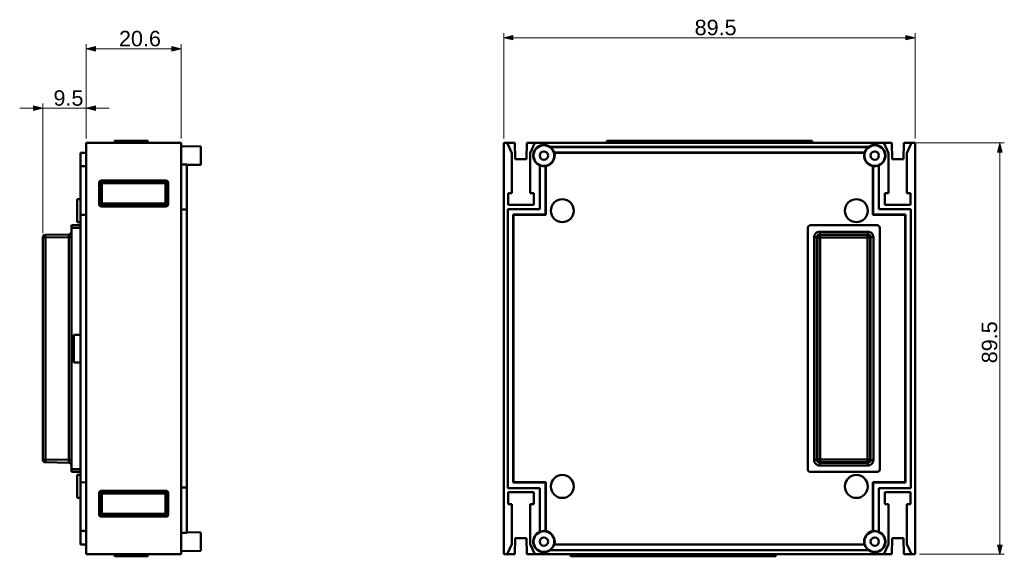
# Model space of a CAD drawing. Header units: inches. Extents: x 42 to 256, y -163 to -46.
import ezdxf

# ---------------------------------------------------------------- set-up
doc = ezdxf.new("R2010")
doc.units = ezdxf.units.IN
doc.header["$MEASUREMENT"] = 0
doc.layers.add('Capa 1', color=7, linetype='Continuous')

msp = doc.modelspace()

# ---------------------------------------------------------------- hatches: boundary and pattern name
at = {"layer": 'Capa 1', "true_color": 0xffffff}
h = msp.add_hatch(color=7, dxfattribs=at)
h.dxf.hatch_style = 2
h.paths.add_polyline_path([(146.93, -50.24), (148.93, -49.74), (148.93, -50.74)])
h = msp.add_hatch(color=7, dxfattribs=at)
h.dxf.hatch_style = 2
h.paths.add_polyline_path([(236.43, -50.24), (234.43, -50.74), (234.43, -49.74)])
h = msp.add_hatch(color=7, dxfattribs=at)
h.dxf.hatch_style = 2
h.paths.add_polyline_path([(56.12, -52.66), (58.12, -52.16), (58.12, -53.16)])
h = msp.add_hatch(color=7, dxfattribs=at)
h.dxf.hatch_style = 2
h.paths.add_polyline_path([(76.72, -52.66), (74.72, -53.16), (74.72, -52.16)])
h = msp.add_hatch(color=7, dxfattribs=at)
h.dxf.hatch_style = 2
h.paths.add_polyline_path([(46.62, -65.59), (44.62, -66.09), (44.62, -65.09)])
h = msp.add_hatch(color=7, dxfattribs=at)
h.dxf.hatch_style = 2
h.paths.add_polyline_path([(56.12, -65.59), (58.12, -65.09), (58.12, -66.09)])
h = msp.add_hatch(color=7, dxfattribs=at)
h.dxf.hatch_style = 2
h.paths.add_polyline_path([(254.86, -73.14), (255.36, -75.14), (254.36, -75.14)])
h = msp.add_hatch(color=7, dxfattribs=at)
h.dxf.hatch_style = 2
h.paths.add_polyline_path([(254.86, -162.64), (254.36, -160.64), (255.36, -160.64)])

# ---------------------------------------------------------------- linework, layer by layer
at = {"layer": 'Capa 1', "color": 7, "lineweight": 13, "true_color": 0xffffff}
for points in [[(146.93, -72.14), (146.93, -49.24)], [(236.43, -72.14), (236.43, -49.24)], [(146.93, -50.24), (148.93, -49.74), (148.93, -50.74), (146.93, -50.24)], [(146.93, -50.24), (236.43, -50.24)], [(236.43, -50.24), (234.43, -50.74), (234.43, -49.74), (236.43, -50.24)], [(56.12, -72.14), (56.12, -51.66)], [(56.12, -52.66), (58.12, -52.16), (58.12, -53.16), (56.12, -52.66)], [(56.12, -52.66), (76.72, -52.66)], [(76.72, -52.66), (74.72, -53.16), (74.72, -52.16), (76.72, -52.66)], [(76.72, -72.14), (76.72, -51.66)], [(41.62, -65.59), (61.12, -65.59)], [(46.62, -65.59), (44.62, -66.09), (44.62, -65.09), (46.62, -65.59)], [(46.62, -92.74), (46.62, -64.59)], [(56.12, -65.59), (58.12, -65.09), (58.12, -66.09), (56.12, -65.59)], [(236.68, -73.14), (255.86, -73.14)], [(254.86, -73.14), (255.36, -75.14), (254.36, -75.14), (254.86, -73.14)], [(254.86, -162.64), (254.86, -73.14)], [(254.86, -162.64), (254.36, -160.64), (255.36, -160.64), (254.86, -162.64)], [(237.43, -162.64), (255.86, -162.64)]]:
    msp.add_lwpolyline(points, dxfattribs=at)
at = {"layer": 'Capa 1', "lineweight": 0}
for points in [[(146.93, -50.24), (148.93, -49.74), (148.93, -50.74), (146.93, -50.24)], [(236.43, -50.24), (234.43, -50.74), (234.43, -49.74), (236.43, -50.24)], [(56.12, -52.66), (58.12, -52.16), (58.12, -53.16), (56.12, -52.66)], [(76.72, -52.66), (74.72, -53.16), (74.72, -52.16), (76.72, -52.66)], [(46.62, -65.59), (44.62, -66.09), (44.62, -65.09), (46.62, -65.59)], [(56.12, -65.59), (58.12, -65.09), (58.12, -66.09), (56.12, -65.59)], [(254.86, -73.14), (255.36, -75.14), (254.36, -75.14), (254.86, -73.14)], [(254.86, -162.64), (254.36, -160.64), (255.36, -160.64), (254.86, -162.64)]]:
    msp.add_lwpolyline(points, dxfattribs=at)
at = {"layer": 'Capa 1', "color": 7, "lineweight": 50, "true_color": 0xffffff}
for points in [[(62.22, -73.14), (62.22, -72.69)], [(62.22, -72.69), (69.47, -72.69)], [(69.47, -73.14), (69.47, -72.69)], [(169.35, -73.14), (169.35, -72.69)], [(214.02, -72.69), (169.35, -72.69)], [(180.78, -73.14), (180.78, -72.69)], [(202.59, -73.14), (202.59, -72.69)], [(214.02, -73.14), (214.02, -72.69)], [(56.12, -73.14), (56.12, -162.64)], [(56.12, -73.14), (76.72, -73.14)], [(76.72, -73.14), (76.72, -162.64)], [(76.72, -73.81), (81.02, -73.89)], [(81.02, -73.89), (81.02, -77.89)], [(146.93, -162.64), (146.93, -73.14)], [(146.93, -73.14), (149.37, -73.14)], [(148.68, -75.34), (147.68, -73.14)], [(149.37, -73.14), (149.43, -76.64)], [(151.99, -73.14), (151.93, -76.64)], [(151.99, -73.14), (231.37, -73.14)], [(153.68, -73.14), (152.68, -75.34)], [(157.05, -74.04), (157.05, -74.04), (157.05, -74.03), (157.05, -74.03), (157.06, -74.03), (157.06, -74.03), (157.06, -74.02), (157.06, -74.02), (157.06, -74.02), (157.06, -74.02), (157.06, -74.02)], [(226.31, -74.04), (157.05, -74.04)], [(226.3, -74.02), (157.06, -74.02)], [(226.3, -74.02), (226.3, -74.02), (226.3, -74.02), (226.3, -74.02), (226.3, -74.02), (226.3, -74.03), (226.3, -74.03), (226.3, -74.03), (226.3, -74.03), (226.3, -74.04), (226.31, -74.04)], [(230.68, -75.34), (229.68, -73.14)], [(231.37, -73.14), (231.43, -76.64)], [(233.99, -73.14), (233.93, -76.64)], [(233.99, -73.14), (236.43, -73.14)], [(235.68, -73.14), (234.68, -75.34)], [(236.43, -73.14), (236.43, -162.64)], [(56.12, -75.26), (54.87, -75.29)], [(54.87, -160.49), (54.87, -75.29)], [(148.68, -75.34), (148.68, -84.04)], [(151.93, -76.64), (149.43, -76.64)], [(152.68, -75.34), (152.68, -84.04)], [(157.89, -75.24), (225.47, -75.24)], [(225.41, -75.29), (157.95, -75.29)], [(230.68, -75.34), (230.68, -84.04)], [(231.43, -76.64), (233.93, -76.64)], [(234.68, -75.34), (234.68, -84.04)], [(56.12, -78.19), (55.99, -78.19), (55.87, -78.19), (55.74, -78.19), (55.62, -78.2), (55.49, -78.2), (55.37, -78.2), (55.24, -78.2), (55.12, -78.2), (54.99, -78.2), (54.87, -78.21)], [(76.72, -77.82), (76.85, -77.82), (76.98, -77.82), (77.11, -77.82), (77.24, -77.81), (77.37, -77.81), (77.5, -77.81), (77.63, -77.81), (77.76, -77.8), (77.89, -77.8), (78.02, -77.8)], [(78.02, -77.8), (78.02, -157.98)], [(78.02, -77.94), (81.02, -77.89)], [(154.8, -78.05), (154.8, -87.52)], [(154.83, -78.03), (154.83, -87.54)], [(156.03, -88.74), (156.03, -78.17)], [(156.07, -78.21), (156.07, -88.79)], [(227.28, -88.79), (227.28, -78.21)], [(227.33, -78.17), (227.33, -88.74)], [(228.53, -87.54), (228.53, -78.03)], [(228.55, -87.52), (228.55, -78.05)], [(59.4, -81.32), (59.51, -81.43)], [(73.44, -81.32), (59.4, -81.32)], [(73.44, -81.32), (73.33, -81.43)], [(58.9, -81.82), (58.9, -86.46)], [(58.9, -81.82), (59.01, -81.93)], [(59.01, -86.35), (59.01, -81.93)], [(59.01, -81.93), (73.83, -81.93)], [(59.51, -86.85), (59.51, -81.43)], [(59.51, -81.43), (73.33, -81.43)], [(73.33, -81.43), (73.33, -86.85)], [(73.94, -81.82), (73.83, -81.93)], [(73.83, -81.93), (73.83, -86.35)], [(73.94, -86.46), (73.94, -81.82)], [(54.12, -85.39), (54.12, -90.39)], [(54.12, -85.39), (54.87, -85.39)], [(147.88, -84.04), (147.88, -86.64)], [(148.68, -84.04), (147.88, -84.04)], [(153.48, -84.04), (152.68, -84.04)], [(153.48, -86.64), (153.48, -84.04)], [(229.88, -84.04), (230.68, -84.04)], [(229.88, -86.64), (229.88, -84.04)], [(234.68, -84.04), (235.48, -84.04)], [(235.48, -84.04), (235.48, -86.64)], [(58.9, -86.46), (59.01, -86.35)], [(73.83, -86.35), (59.01, -86.35)], [(59.4, -86.96), (59.51, -86.85)], [(59.4, -86.96), (73.44, -86.96)], [(73.33, -86.85), (59.51, -86.85)], [(73.44, -86.96), (73.33, -86.85)], [(73.94, -86.46), (73.83, -86.35)], [(76.72, -87.64), (78.02, -87.64)], [(147.8, -87.52), (147.8, -148.26)], [(147.8, -87.52), (147.83, -87.54)], [(154.8, -87.52), (147.8, -87.52)], [(147.83, -87.54), (147.83, -148.24)], [(154.83, -87.54), (147.83, -87.54)], [(147.88, -86.64), (153.48, -86.64)], [(154.8, -87.52), (154.83, -87.54)], [(228.55, -87.52), (228.53, -87.54)], [(235.53, -87.54), (228.53, -87.54)], [(235.55, -87.52), (228.55, -87.52)], [(235.48, -86.64), (229.88, -86.64)], [(235.55, -87.52), (235.53, -87.54)], [(235.53, -148.24), (235.53, -87.54)], [(235.55, -148.26), (235.55, -87.52)], [(56.12, -88.76), (54.87, -88.79)], [(149.03, -147.04), (149.03, -88.74)], [(149.03, -88.74), (149.08, -88.79)], [(149.03, -88.74), (156.03, -88.74)], [(149.08, -88.79), (149.08, -146.99)], [(156.07, -88.79), (149.08, -88.79)], [(156.07, -88.79), (156.03, -88.74)], [(227.33, -88.74), (227.28, -88.79)], [(234.28, -88.79), (227.28, -88.79)], [(227.33, -88.74), (234.33, -88.74)], [(234.33, -88.74), (234.28, -88.79)], [(234.28, -146.99), (234.28, -88.79)], [(234.33, -88.74), (234.33, -147.04)], [(52.87, -144.74), (52.87, -91.04)], [(52.87, -91.04), (54.87, -91.04)], [(52.87, -91.64), (54.87, -91.64)], [(54.12, -90.39), (54.87, -90.39)], [(213.08, -91.64), (213.08, -144.14)], [(228.18, -91.04), (213.68, -91.04)], [(228.78, -144.14), (228.78, -91.64)], [(46.62, -142.04), (46.62, -93.74)], [(46.62, -93.74), (47.21, -93.74)], [(47.21, -93.74), (47.21, -93.68), (47.21, -93.62), (47.21, -93.57), (47.21, -93.51), (47.21, -93.46), (47.21, -93.4), (47.2, -93.37), (47.2, -93.31), (47.2, -93.27), (47.21, -93.24), (47.21, -93.21), (47.21, -93.18), (47.21, -93.16), (47.21, -93.16), (47.21, -93.15), (47.21, -93.14), (47.21, -93.14), (47.21, -93.14), (47.21, -93.14), (47.21, -93.14)], [(47.21, -93.14), (52.28, -93.05)], [(47.21, -93.74), (52.28, -93.65)], [(47.21, -142.04), (47.21, -93.74)], [(52.28, -93.05), (52.28, -93.05), (52.28, -93.05), (52.28, -93.05), (52.28, -93.06), (52.28, -93.06), (52.28, -93.08), (52.28, -93.08), (52.28, -93.1), (52.28, -93.12), (52.28, -93.15), (52.28, -93.19), (52.28, -93.23), (52.28, -93.26), (52.28, -93.32), (52.28, -93.36), (52.28, -93.42), (52.28, -93.47), (52.28, -93.53), (52.28, -93.59), (52.28, -93.65)], [(52.28, -93.65), (52.28, -142.13)], [(52.28, -93.65), (52.87, -93.65)], [(214.49, -142.13), (214.49, -93.65)], [(214.49, -93.65), (215.09, -93.65)], [(215.09, -142.13), (215.09, -93.65)], [(215.18, -93.74), (215.09, -93.65)], [(215.18, -93.74), (215.18, -142.04)], [(215.18, -93.74), (226.68, -93.74)], [(215.69, -93.05), (215.69, -92.45)], [(215.69, -92.45), (226.17, -92.45)], [(215.69, -93.05), (226.17, -93.05)], [(215.78, -93.14), (215.69, -93.05)], [(215.78, -142.64), (215.78, -93.14)], [(226.08, -93.14), (215.78, -93.14)], [(226.08, -93.14), (226.17, -93.05)], [(226.08, -142.64), (226.08, -93.14)], [(226.17, -92.45), (226.17, -93.05)], [(226.68, -93.74), (226.77, -93.65)], [(226.68, -142.04), (226.68, -93.74)], [(226.77, -93.65), (227.37, -93.65)], [(226.77, -93.65), (226.77, -142.13)], [(227.37, -93.65), (227.37, -142.13)], [(53.37, -120.89), (53.37, -114.89)], [(54.87, -114.89), (53.37, -114.89)], [(54.87, -120.89), (53.37, -120.89)], [(47.21, -142.04), (46.62, -142.04)], [(47.21, -142.64), (47.21, -142.64), (47.21, -142.64), (47.21, -142.64), (47.21, -142.63), (47.21, -142.63), (47.21, -142.62), (47.21, -142.61), (47.21, -142.59), (47.21, -142.57), (47.21, -142.54), (47.2, -142.5), (47.2, -142.47), (47.2, -142.43), (47.21, -142.37), (47.21, -142.33), (47.21, -142.27), (47.21, -142.22), (47.21, -142.16), (47.21, -142.1), (47.21, -142.04)], [(47.21, -142.04), (52.28, -142.13)], [(47.21, -142.64), (52.28, -142.73)], [(52.87, -142.13), (52.28, -142.13)], [(52.28, -142.13), (52.28, -142.19), (52.28, -142.25), (52.28, -142.3), (52.28, -142.36), (52.28, -142.4), (52.28, -142.46), (52.28, -142.49), (52.28, -142.55), (52.28, -142.59), (52.28, -142.63), (52.28, -142.66), (52.28, -142.68), (52.28, -142.7), (52.28, -142.7), (52.28, -142.72), (52.28, -142.72), (52.28, -142.73), (52.28, -142.73), (52.28, -142.73), (52.28, -142.73)], [(215.09, -142.13), (214.49, -142.13)], [(215.18, -142.04), (215.09, -142.13)], [(215.18, -142.04), (226.68, -142.04)], [(215.78, -142.64), (215.69, -142.73)], [(226.17, -142.73), (215.69, -142.73)], [(215.69, -143.33), (215.69, -142.73)], [(226.17, -143.33), (215.69, -143.33)], [(215.78, -142.64), (226.08, -142.64)], [(226.08, -142.64), (226.17, -142.73)], [(226.17, -142.73), (226.17, -143.33)], [(226.68, -142.04), (226.77, -142.13)], [(227.37, -142.13), (226.77, -142.13)], [(52.87, -144.14), (54.87, -144.14)], [(52.87, -144.74), (54.87, -144.74)], [(54.12, -145.39), (54.87, -145.39)], [(54.12, -145.39), (54.12, -150.39)], [(213.68, -144.74), (228.18, -144.74)], [(56.12, -147.01), (54.87, -146.99)], [(149.03, -147.04), (149.08, -146.99)], [(156.03, -147.04), (149.03, -147.04)], [(149.08, -146.99), (156.07, -146.99)], [(156.03, -147.04), (156.07, -146.99)], [(156.03, -157.61), (156.03, -147.04)], [(156.07, -146.99), (156.07, -157.57)], [(227.28, -146.99), (234.28, -146.99)], [(227.33, -147.04), (227.28, -146.99)], [(227.28, -157.57), (227.28, -146.99)], [(234.33, -147.04), (227.33, -147.04)], [(227.33, -147.04), (227.33, -157.61)], [(234.33, -147.04), (234.28, -146.99)], [(59.01, -149.43), (58.9, -149.32)], [(58.9, -153.96), (58.9, -149.32)], [(59.01, -149.43), (73.83, -149.43)], [(59.01, -153.85), (59.01, -149.43)], [(59.4, -148.82), (73.44, -148.82)], [(59.51, -148.93), (59.4, -148.82)], [(59.51, -148.93), (73.33, -148.93)], [(59.51, -154.35), (59.51, -148.93)], [(73.33, -148.93), (73.44, -148.82)], [(73.33, -148.93), (73.33, -154.35)], [(73.83, -149.43), (73.94, -149.32)], [(73.83, -149.43), (73.83, -153.85)], [(73.94, -149.32), (73.94, -153.96)], [(76.72, -148.14), (78.02, -148.14)], [(147.8, -148.26), (147.83, -148.24)], [(147.8, -148.26), (154.8, -148.26)], [(147.83, -148.24), (154.83, -148.24)], [(147.88, -151.74), (147.88, -149.14)], [(147.88, -149.14), (153.48, -149.14)], [(153.48, -149.14), (153.48, -151.74)], [(154.8, -148.26), (154.83, -148.24)], [(154.8, -148.26), (154.8, -157.73)], [(154.83, -148.24), (154.83, -157.75)], [(228.53, -148.24), (235.53, -148.24)], [(228.55, -148.26), (228.53, -148.24)], [(228.53, -157.75), (228.53, -148.24)], [(228.55, -148.26), (235.55, -148.26)], [(228.55, -157.73), (228.55, -148.26)], [(235.48, -149.14), (229.88, -149.14)], [(229.88, -149.14), (229.88, -151.74)], [(235.48, -151.74), (235.48, -149.14)], [(235.55, -148.26), (235.53, -148.24)], [(54.12, -150.39), (54.87, -150.39)], [(148.68, -151.74), (147.88, -151.74)], [(148.68, -160.44), (148.68, -151.74)], [(152.68, -160.44), (152.68, -151.74)], [(153.48, -151.74), (152.68, -151.74)], [(229.88, -151.74), (230.68, -151.74)], [(230.68, -160.44), (230.68, -151.74)], [(234.68, -151.74), (235.48, -151.74)], [(234.68, -160.44), (234.68, -151.74)], [(59.01, -153.85), (58.9, -153.96)], [(73.83, -153.85), (59.01, -153.85)], [(73.83, -153.85), (73.94, -153.96)], [(59.51, -154.35), (59.4, -154.46)], [(73.44, -154.46), (59.4, -154.46)], [(73.33, -154.35), (59.51, -154.35)], [(73.33, -154.35), (73.44, -154.46)], [(56.12, -157.59), (55.99, -157.59), (55.87, -157.59), (55.74, -157.59), (55.62, -157.58), (55.49, -157.58), (55.37, -157.58), (55.24, -157.58), (55.12, -157.58), (54.99, -157.57), (54.87, -157.57)], [(76.72, -157.95), (76.85, -157.96), (76.98, -157.96), (77.11, -157.96), (77.24, -157.96), (77.37, -157.97), (77.5, -157.97), (77.63, -157.97), (77.76, -157.97), (77.89, -157.98), (78.02, -157.98)], [(78.02, -157.84), (81.02, -157.89)], [(81.02, -157.89), (81.02, -161.89)], [(56.12, -160.51), (54.87, -160.49)], [(147.68, -162.64), (148.68, -160.44)], [(149.37, -162.64), (149.43, -159.14)], [(151.93, -159.14), (149.43, -159.14)], [(151.99, -162.64), (151.93, -159.14)], [(152.68, -160.44), (153.68, -162.64)], [(225.47, -160.54), (157.89, -160.54)], [(157.95, -160.49), (225.41, -160.49)], [(229.68, -162.64), (230.68, -160.44)], [(231.37, -162.64), (231.43, -159.14)], [(231.43, -159.14), (233.93, -159.14)], [(233.99, -162.64), (233.93, -159.14)], [(234.68, -160.44), (235.68, -162.64)], [(56.12, -162.64), (76.72, -162.64)], [(62.22, -162.64), (62.22, -163.09)], [(69.47, -163.09), (69.47, -162.64)], [(76.72, -161.96), (81.02, -161.89)], [(149.37, -162.64), (146.93, -162.64)], [(231.37, -162.64), (151.99, -162.64)], [(157.05, -161.74), (226.31, -161.74)], [(157.06, -161.76), (157.06, -161.76), (157.06, -161.76), (157.06, -161.76), (157.06, -161.75), (157.06, -161.75), (157.06, -161.75), (157.05, -161.75), (157.05, -161.74), (157.05, -161.74), (157.05, -161.74)], [(157.06, -161.76), (226.3, -161.76)], [(161.49, -162.64), (161.49, -163.09)], [(206.16, -162.64), (206.16, -163.09)], [(226.31, -161.74), (226.3, -161.74), (226.3, -161.74), (226.3, -161.75), (226.3, -161.75), (226.3, -161.75), (226.3, -161.75), (226.3, -161.76), (226.3, -161.76), (226.3, -161.76), (226.3, -161.76)], [(236.43, -162.64), (233.99, -162.64)], [(69.47, -163.09), (62.22, -163.09)], [(161.49, -163.09), (206.16, -163.09)]]:
    msp.add_lwpolyline(points, dxfattribs=at)
for points in [[(154.57, -73.84), (153.78, -74.27), (153.3, -75.12), (153.35, -76.02)], [(157.06, -74.02), (156.33, -73.48), (155.36, -73.41), (154.57, -73.84)], [(157.89, -75.24), (157.75, -74.76), (157.45, -74.34), (157.05, -74.04)], [(226.31, -74.04), (225.9, -74.34), (225.61, -74.76), (225.47, -75.24)], [(226.3, -74.02), (227.02, -73.48), (227.99, -73.41), (228.79, -73.84)], [(228.79, -73.84), (229.58, -74.27), (230.05, -75.12), (230, -76.02)], [(153.35, -76.02), (153.4, -76.92), (153.97, -77.71), (154.8, -78.05)], [(157.95, -75.29), (158.12, -75.92), (158.01, -76.6), (157.66, -77.16)], [(157.95, -75.29), (157.93, -75.27), (157.91, -75.25), (157.89, -75.24)], [(225.41, -75.29), (225.24, -75.92), (225.34, -76.6), (225.7, -77.16)], [(225.47, -75.24), (225.45, -75.25), (225.43, -75.27), (225.41, -75.29)], [(230, -76.02), (229.95, -76.92), (229.39, -77.71), (228.55, -78.05)], [(154.8, -78.05), (154.81, -78.04), (154.82, -78.04), (154.83, -78.03)], [(154.83, -78.03), (155.21, -78.18), (155.62, -78.23), (156.03, -78.17)], [(156.03, -78.17), (156.04, -78.17), (156.04, -78.18), (156.05, -78.19)], [(156.05, -78.19), (156.06, -78.19), (156.07, -78.2), (156.07, -78.21)], [(157.66, -77.16), (157.3, -77.71), (156.73, -78.09), (156.07, -78.21)], [(225.7, -77.16), (226.06, -77.71), (226.63, -78.09), (227.28, -78.21)], [(227.28, -78.21), (227.29, -78.2), (227.3, -78.19), (227.3, -78.19)], [(227.3, -78.19), (227.31, -78.18), (227.32, -78.17), (227.33, -78.17)], [(227.33, -78.17), (227.73, -78.23), (228.15, -78.18), (228.53, -78.03)], [(228.53, -78.03), (228.54, -78.04), (228.54, -78.04), (228.55, -78.05)], [(59.4, -81.32), (59.26, -81.32), (59.14, -81.37), (59.04, -81.46)], [(73.44, -81.32), (73.57, -81.32), (73.7, -81.37), (73.8, -81.46)], [(59.04, -81.46), (58.95, -81.56), (58.9, -81.68), (58.9, -81.82)], [(59.51, -81.43), (59.23, -81.43), (59.01, -81.65), (59.01, -81.93)], [(73.83, -81.93), (73.83, -81.65), (73.6, -81.43), (73.33, -81.43)], [(73.8, -81.46), (73.89, -81.56), (73.94, -81.68), (73.94, -81.82)], [(58.9, -86.46), (58.9, -86.59), (58.95, -86.72), (59.04, -86.82)], [(59.01, -86.35), (59.01, -86.62), (59.23, -86.85), (59.51, -86.85)], [(59.04, -86.82), (59.14, -86.91), (59.26, -86.96), (59.4, -86.96)], [(73.33, -86.85), (73.6, -86.85), (73.83, -86.62), (73.83, -86.35)], [(73.8, -86.82), (73.7, -86.91), (73.57, -86.96), (73.44, -86.96)], [(73.94, -86.46), (73.94, -86.59), (73.89, -86.72), (73.8, -86.82)], [(213.68, -91.04), (213.35, -91.04), (213.08, -91.31), (213.08, -91.64)], [(228.78, -91.64), (228.78, -91.31), (228.51, -91.04), (228.18, -91.04)], [(47.21, -93.14), (46.88, -93.14), (46.62, -93.41), (46.62, -93.74)], [(52.87, -92.45), (52.87, -92.78), (52.61, -93.04), (52.28, -93.05)], [(214.84, -92.8), (214.62, -93.03), (214.49, -93.33), (214.49, -93.65)], [(215.69, -92.45), (215.37, -92.45), (215.07, -92.58), (214.84, -92.8)], [(215.26, -93.23), (215.15, -93.34), (215.09, -93.49), (215.09, -93.65)], [(215.78, -93.14), (215.45, -93.14), (215.18, -93.41), (215.18, -93.74)], [(215.69, -93.05), (215.53, -93.05), (215.38, -93.11), (215.26, -93.23)], [(226.68, -93.74), (226.68, -93.41), (226.41, -93.14), (226.08, -93.14)], [(226.17, -92.45), (226.49, -92.45), (226.79, -92.58), (227.02, -92.8)], [(226.17, -93.05), (226.33, -93.05), (226.48, -93.11), (226.59, -93.23)], [(226.59, -93.23), (226.71, -93.34), (226.77, -93.49), (226.77, -93.65)], [(227.02, -92.8), (227.24, -93.03), (227.37, -93.33), (227.37, -93.65)], [(46.62, -142.04), (46.62, -142.37), (46.88, -142.64), (47.21, -142.64)], [(52.87, -143.33), (52.87, -143), (52.61, -142.74), (52.28, -142.73)], [(214.49, -142.13), (214.49, -142.45), (214.62, -142.75), (214.84, -142.98)], [(214.84, -142.98), (215.07, -143.2), (215.37, -143.33), (215.69, -143.33)], [(215.09, -142.13), (215.09, -142.29), (215.15, -142.44), (215.26, -142.55)], [(215.18, -142.04), (215.18, -142.37), (215.45, -142.64), (215.78, -142.64)], [(215.26, -142.55), (215.38, -142.67), (215.53, -142.73), (215.69, -142.73)], [(226.08, -142.64), (226.41, -142.64), (226.68, -142.37), (226.68, -142.04)], [(226.59, -142.55), (226.48, -142.67), (226.33, -142.73), (226.17, -142.73)], [(227.02, -142.98), (226.79, -143.2), (226.49, -143.33), (226.17, -143.33)], [(226.77, -142.13), (226.77, -142.29), (226.71, -142.44), (226.59, -142.55)], [(227.37, -142.13), (227.37, -142.45), (227.24, -142.75), (227.02, -142.98)], [(213.08, -144.14), (213.08, -144.47), (213.35, -144.74), (213.68, -144.74)], [(228.18, -144.74), (228.51, -144.74), (228.78, -144.47), (228.78, -144.14)], [(59.04, -148.96), (58.95, -149.06), (58.9, -149.18), (58.9, -149.32)], [(59.51, -148.93), (59.23, -148.93), (59.01, -149.15), (59.01, -149.43)], [(59.4, -148.82), (59.26, -148.82), (59.14, -148.87), (59.04, -148.96)], [(73.83, -149.43), (73.83, -149.15), (73.6, -148.93), (73.33, -148.93)], [(73.44, -148.82), (73.57, -148.82), (73.7, -148.87), (73.8, -148.96)], [(73.8, -148.96), (73.89, -149.06), (73.94, -149.18), (73.94, -149.32)], [(58.9, -153.96), (58.9, -154.09), (58.95, -154.22), (59.04, -154.32)], [(59.01, -153.85), (59.01, -154.12), (59.23, -154.35), (59.51, -154.35)], [(73.33, -154.35), (73.6, -154.35), (73.83, -154.12), (73.83, -153.85)], [(73.94, -153.96), (73.94, -154.09), (73.89, -154.22), (73.8, -154.32)], [(59.04, -154.32), (59.14, -154.41), (59.26, -154.46), (59.4, -154.46)], [(73.8, -154.32), (73.7, -154.41), (73.57, -154.46), (73.44, -154.46)], [(154.8, -157.73), (153.97, -158.07), (153.4, -158.86), (153.35, -159.76)], [(154.83, -157.75), (154.82, -157.74), (154.81, -157.74), (154.8, -157.73)], [(156.03, -157.61), (155.62, -157.55), (155.21, -157.6), (154.83, -157.75)], [(156.05, -157.59), (156.04, -157.6), (156.04, -157.61), (156.03, -157.61)], [(156.07, -157.57), (156.07, -157.58), (156.06, -157.59), (156.05, -157.59)], [(156.07, -157.57), (156.73, -157.68), (157.3, -158.06), (157.66, -158.62)], [(227.28, -157.57), (226.63, -157.68), (226.06, -158.06), (225.7, -158.62)], [(227.3, -157.59), (227.3, -157.59), (227.29, -157.58), (227.28, -157.57)], [(227.33, -157.61), (227.32, -157.61), (227.31, -157.6), (227.3, -157.59)], [(228.53, -157.75), (228.15, -157.6), (227.73, -157.55), (227.33, -157.61)], [(228.55, -157.73), (228.54, -157.74), (228.54, -157.74), (228.53, -157.75)], [(228.55, -157.73), (229.39, -158.07), (229.95, -158.86), (230, -159.76)], [(153.35, -159.76), (153.3, -160.66), (153.78, -161.51), (154.57, -161.94)], [(157.05, -161.74), (157.45, -161.44), (157.75, -161.02), (157.89, -160.54)], [(157.66, -158.62), (158.01, -159.18), (158.12, -159.86), (157.95, -160.49)], [(157.89, -160.54), (157.91, -160.52), (157.93, -160.51), (157.95, -160.49)], [(225.7, -158.62), (225.34, -159.18), (225.24, -159.86), (225.41, -160.49)], [(225.41, -160.49), (225.43, -160.51), (225.45, -160.52), (225.47, -160.54)], [(225.47, -160.54), (225.61, -161.02), (225.9, -161.44), (226.31, -161.74)], [(230, -159.76), (230.05, -160.66), (229.58, -161.51), (228.79, -161.94)], [(154.57, -161.94), (155.36, -162.37), (156.33, -162.3), (157.06, -161.76)], [(228.79, -161.94), (227.99, -162.37), (227.02, -162.3), (226.3, -161.76)]]:
    msp.add_open_spline(points, degree=3, dxfattribs=at)
for points in [[(157.93, -75.89), (157.93, -74.65), (156.92, -73.64), (155.68, -73.64), (154.44, -73.64), (153.43, -74.65), (153.43, -75.89), (153.43, -77.13), (154.44, -78.14), (155.68, -78.14), (156.92, -78.14), (157.93, -77.13), (157.93, -75.89)], [(229.93, -75.89), (229.93, -74.65), (228.92, -73.64), (227.68, -73.64), (226.44, -73.64), (225.43, -74.65), (225.43, -75.89), (225.43, -77.13), (226.44, -78.14), (227.68, -78.14), (228.92, -78.14), (229.93, -77.13), (229.93, -75.89)], [(156.58, -75.89), (156.58, -75.39), (156.18, -74.99), (155.68, -74.99), (155.18, -74.99), (154.78, -75.39), (154.78, -75.89), (154.78, -76.39), (155.18, -76.79), (155.68, -76.79), (156.18, -76.79), (156.58, -76.39), (156.58, -75.89)], [(228.58, -75.89), (228.58, -75.39), (228.18, -74.99), (227.68, -74.99), (227.18, -74.99), (226.78, -75.39), (226.78, -75.89), (226.78, -76.39), (227.18, -76.79), (227.68, -76.79), (228.18, -76.79), (228.58, -76.39), (228.58, -75.89)], [(162.18, -87.89), (162.18, -86.51), (161.06, -85.39), (159.68, -85.39), (158.3, -85.39), (157.18, -86.51), (157.18, -87.89), (157.18, -89.27), (158.3, -90.39), (159.68, -90.39), (161.06, -90.39), (162.18, -89.27), (162.18, -87.89)], [(226.18, -87.89), (226.18, -86.51), (225.06, -85.39), (223.68, -85.39), (222.3, -85.39), (221.18, -86.51), (221.18, -87.89), (221.18, -89.27), (222.3, -90.39), (223.68, -90.39), (225.06, -90.39), (226.18, -89.27), (226.18, -87.89)], [(162.18, -147.89), (162.18, -146.51), (161.06, -145.39), (159.68, -145.39), (158.3, -145.39), (157.18, -146.51), (157.18, -147.89), (157.18, -149.27), (158.3, -150.39), (159.68, -150.39), (161.06, -150.39), (162.18, -149.27), (162.18, -147.89)], [(226.18, -147.89), (226.18, -146.51), (225.06, -145.39), (223.68, -145.39), (222.3, -145.39), (221.18, -146.51), (221.18, -147.89), (221.18, -149.27), (222.3, -150.39), (223.68, -150.39), (225.06, -150.39), (226.18, -149.27), (226.18, -147.89)], [(157.93, -159.89), (157.93, -158.65), (156.92, -157.64), (155.68, -157.64), (154.44, -157.64), (153.43, -158.65), (153.43, -159.89), (153.43, -161.13), (154.44, -162.14), (155.68, -162.14), (156.92, -162.14), (157.93, -161.13), (157.93, -159.89)], [(229.93, -159.89), (229.93, -158.65), (228.92, -157.64), (227.68, -157.64), (226.44, -157.64), (225.43, -158.65), (225.43, -159.89), (225.43, -161.13), (226.44, -162.14), (227.68, -162.14), (228.92, -162.14), (229.93, -161.13), (229.93, -159.89)], [(156.58, -159.89), (156.58, -159.39), (156.18, -158.99), (155.68, -158.99), (155.18, -158.99), (154.78, -159.39), (154.78, -159.89), (154.78, -160.39), (155.18, -160.79), (155.68, -160.79), (156.18, -160.79), (156.58, -160.39), (156.58, -159.89)], [(228.58, -159.89), (228.58, -159.39), (228.18, -158.99), (227.68, -158.99), (227.18, -158.99), (226.78, -159.39), (226.78, -159.89), (226.78, -160.39), (227.18, -160.79), (227.68, -160.79), (228.18, -160.79), (228.58, -160.39), (228.58, -159.89)]]:
    msp.add_open_spline(points, degree=3, knots=[0, 0, 0, 0, 1, 1, 1, 2, 2, 2, 3, 3, 3, 4, 4, 4, 4], dxfattribs=at)

# ---------------------------------------------------------------- texts
at = {"layer": 'Capa 1', "color": 7, "true_color": 0xffffff, "char_height": 3.3584, "attachment_point": 7}
for s, insert in [('\\fArial|b0|i0|c0|p34;\\W1;89.5', (188.48, -49.74)), ('\\fArial|b0|i0|c0|p34;\\W1;20.6', (63.22, -52.16)), ('\\fArial|b0|i0|c0|p34;\\W1;9.5', (48.97, -65.09))]:
    msp.add_mtext(s, dxfattribs=dict(at, insert=insert))
at = {"layer": 'Capa 1', "color": 7, "true_color": 0xffffff, "insert": (254.36, -121.09), "char_height": 3.3584, "attachment_point": 7, "rotation": 90}
msp.add_mtext('\\fArial|b0|i0|c0|p34;\\W1;89.5', dxfattribs=at)

doc.saveas('drawing.dxf')
